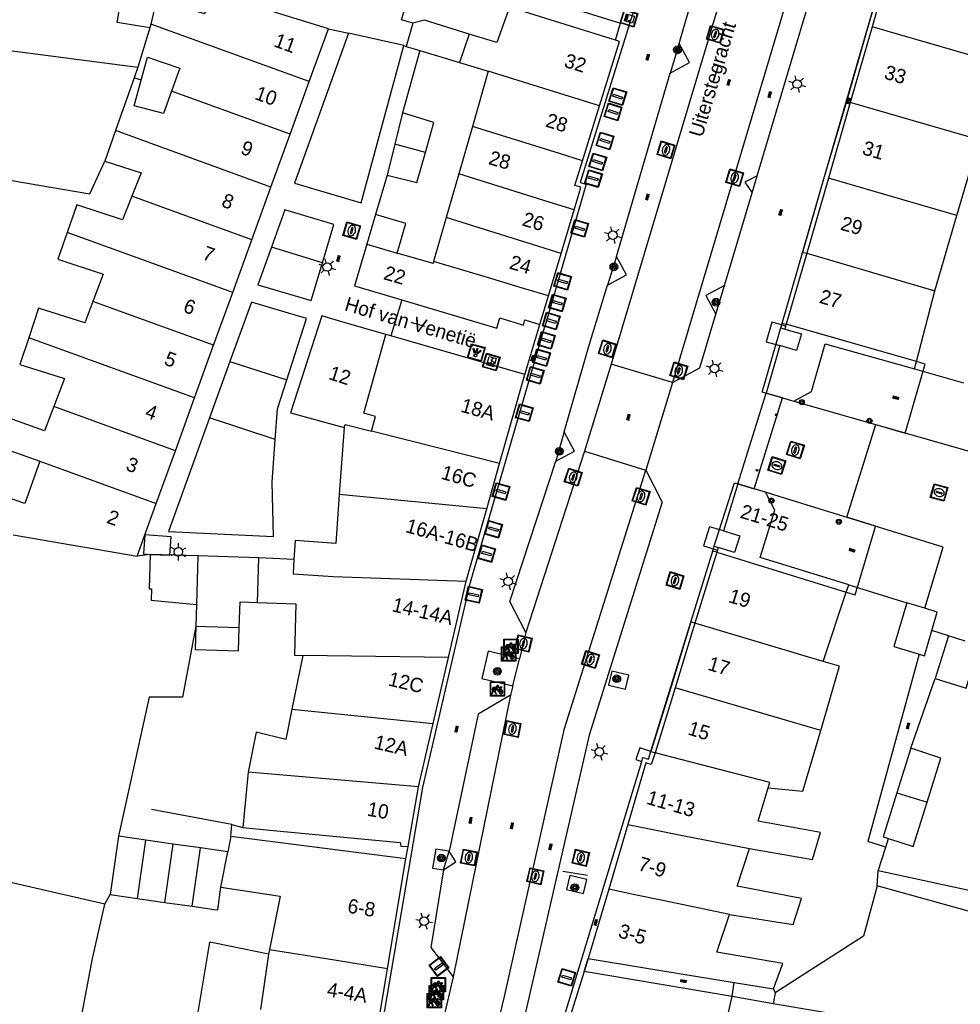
# Model space of a CAD drawing. Header units: metres. Extents: x 93870 to 95789, y 463036 to 464040.
# Tile 73 of 256: x 94095 to 94161, y 463520 to 463589. Entities that reach past the tile are written whole.
import ezdxf
from ezdxf.enums import TextEntityAlignment as Align

# ---------------------------------------------------------------- set-up
doc = ezdxf.new("R2010")
doc.units = ezdxf.units.M
doc.header["$LTSCALE"] = 25.4
for name, color, linetype in [('B_BEBOUWINGSGRENS_0', 1, 'Continuous'), ('B_LUIFEL_1', 200, 'Continuous'), ('B_OVERBOUWLIJN_LIJN_1', 7, 'Continuous'), ('B_TUSSENMUUR_0', 7, 'Continuous'), ('G_GRENS_ALGEMEEN_0', 7, 'Continuous'), ('Q_BOOM_0', 3, 'Continuous'), ('Q_BRANDKRAAN_0', 5, 'Continuous'), ('Q_CAI-KAST_0', 10, 'Continuous'), ('Q_ELEKTRAKAST_0', 7, 'Continuous'), ('Q_FIETSENREK_0', 6, 'Continuous'), ('Q_FIETSENREK_LIJN_0', 7, 'Continuous'), ('Q_INSPECTIE_OF_RIOOLPUT_0', 253, 'Continuous'), ('Q_KOLK_0', 254, 'Continuous'), ('Q_LICHTMAST_0', 2, 'Continuous'), ('Q_LICHTPUNT_1', 7, 'Continuous'), ('Q_PILAAR', 10, 'Continuous'), ('Q_PILAAR_0', 10, 'Continuous'), ('Q_VERKEERSBORDPAAL_0', 40, 'Continuous'), ('Q_WATERLEIDINGPUT_0', 5, 'Continuous'), ('S_GBKN_SYMBOOL_OV_GROOT_0', 7, 'Continuous'), ('T_HAAG_0', 87, 'Continuous'), ('T_HEK_0', 57, 'Continuous'), ('T_HEK_LIJN_0', 6, 'Continuous'), ('T_MUUR_30CM_0', 10, 'Continuous'), ('V_WEGGRENS_0', 7, 'Continuous'), ('Z_GBKN_HUISNUMMER_0', 252, 'Continuous'), ('Z_STRAATNAAM_0', 252, 'Continuous')]:
    doc.layers.add(name, color=color, linetype=linetype)
doc.layers.add('Q_PAAL_STEEN_0', color=7, linetype='Continuous', true_color=0xa97373)
doc.layers.add('Q_PAALTJE_0', color=7, linetype='Continuous', true_color=0x666666)

# ---------------------------------------------------------------- blocks, each defined once
blk = doc.blocks.new('Q_ELEKTRAKAST')
for points in [[(-0.5, 0.5), (0.5, 0.5), (0.5, -0.5), (-0.5, -0.5)], [(-0.262, 0.264), (0.25, 0.264), (0.25, 0.187), (-0.262, 0.187)], [(-0.262, 0.107), (0.25, 0.107), (0.25, -0.332), (-0.262, -0.332)]]:
    blk.add_lwpolyline(points, close=True)
blk.add_lwpolyline([(-0.442, 0.464), (0.438, 0.464, -0.414214), (0.459, 0.442), (0.459, -0.437, -0.414214), (0.438, -0.459), (-0.442, -0.459, -0.414214), (-0.463, -0.437), (-0.463, 0.442), (-0.463, 0.444), (-0.463, 0.446), (-0.463, 0.448), (-0.462, 0.45), (-0.461, 0.451), (-0.46, 0.453), (-0.459, 0.455), (-0.458, 0.456), (-0.457, 0.457), (-0.456, 0.459), (-0.454, 0.46), (-0.453, 0.461), (-0.451, 0.462), (-0.449, 0.462), (-0.447, 0.463), (-0.446, 0.463), (-0.444, 0.464), (-0.442, 0.464)], format="xyb")
blk.add_lwpolyline([(-0.177, 0.001, -1), (-0.177, -0.069, -1)], format="xyb", close=True)
blk.add_lwpolyline([(0.044, 0.088), (-0.056, -0.112), (0.044, -0.112), (-0.056, -0.312)])
blk = doc.blocks.new('Q_CAI-KAST')
for points in [[(-0.5, 0.5), (0.5, 0.5), (0.5, -0.5), (-0.5, -0.5)], [(-0.262, 0.264), (0.25, 0.264), (0.25, 0.187), (-0.262, 0.187)], [(-0.262, 0.107), (0.25, 0.107), (0.25, -0.332), (-0.262, -0.332)]]:
    blk.add_lwpolyline(points, close=True)
blk.add_lwpolyline([(-0.442, 0.464), (0.438, 0.464, -0.414214), (0.459, 0.442), (0.459, -0.437, -0.414214), (0.438, -0.459), (-0.442, -0.459, -0.414214), (-0.463, -0.437), (-0.463, 0.442), (-0.463, 0.444), (-0.463, 0.446), (-0.463, 0.448), (-0.462, 0.45), (-0.461, 0.451), (-0.46, 0.453), (-0.459, 0.455), (-0.458, 0.456), (-0.457, 0.457), (-0.456, 0.459), (-0.454, 0.46), (-0.453, 0.461), (-0.451, 0.462), (-0.449, 0.462), (-0.447, 0.463), (-0.446, 0.463), (-0.444, 0.464), (-0.442, 0.464)], format="xyb")
blk.add_circle((-0.177, -0.034), 0.0354)
blk = doc.blocks.new('Q_LICHTMAST')
for points in [[(-0.26, 0.15), (-0.52, 0.3)], [(0, 0.3), (0, 0.6)], [(0.26, 0.15), (0.52, 0.3)], [(-0.26, -0.15), (-0.52, -0.3)], [(0, -0.3), (0, -0.6)], [(0.26, -0.15), (0.52, -0.3)]]:
    blk.add_lwpolyline(points)
blk.add_circle((0, 0), 0.3)
blk = doc.blocks.new('Q_VERKEERSBORDPAAL')
for points in [[(-0.5, 0.5), (0.5, 0.5), (0.5, -0.5), (-0.5, -0.5)], [(-0.08, 0.333), (0.071, 0.333), (0.071, -0.329), (-0.08, -0.329)]]:
    blk.add_lwpolyline(points, close=True)
blk.add_lwpolyline([(-0.442, 0.464), (0.438, 0.464, -0.414214), (0.459, 0.442), (0.459, -0.437, -0.414214), (0.438, -0.459), (-0.442, -0.459, -0.414214), (-0.463, -0.437), (-0.463, 0.442), (-0.463, 0.444), (-0.463, 0.446), (-0.463, 0.448), (-0.462, 0.45), (-0.461, 0.451), (-0.46, 0.453), (-0.459, 0.455), (-0.458, 0.456), (-0.457, 0.457), (-0.456, 0.459), (-0.454, 0.46), (-0.453, 0.461), (-0.451, 0.462), (-0.449, 0.462), (-0.447, 0.463), (-0.446, 0.463), (-0.444, 0.464), (-0.442, 0.464)], format="xyb")
blk = doc.blocks.new('Q_PAAL_STEEN')
for points in [[(-0.5, 0.5), (0.5, 0.5), (0.5, -0.5), (-0.5, -0.5)], [(-0.08, 0.333), (0.071, 0.333), (0.071, -0.329), (-0.08, -0.329)]]:
    blk.add_lwpolyline(points, close=True)
blk.add_lwpolyline([(-0.442, 0.464), (0.438, 0.464, -0.414214), (0.459, 0.442), (0.459, -0.437, -0.414214), (0.438, -0.459), (-0.442, -0.459, -0.414214), (-0.463, -0.437), (-0.463, 0.442), (-0.463, 0.444), (-0.463, 0.446), (-0.463, 0.448), (-0.462, 0.45), (-0.461, 0.451), (-0.46, 0.453), (-0.459, 0.455), (-0.458, 0.456), (-0.457, 0.457), (-0.456, 0.459), (-0.454, 0.46), (-0.453, 0.461), (-0.451, 0.462), (-0.449, 0.462), (-0.447, 0.463), (-0.446, 0.463), (-0.444, 0.464), (-0.442, 0.464)], format="xyb")
blk = doc.blocks.new('Q_PAALTJE')
at = {"color": 251, "true_color": 0x666666, "xscale": 0.1, "yscale": 0.1, "zscale": 0.01}
blk.add_blockref('Q_PAAL_STEEN', (0, 0), dxfattribs=at)
blk = doc.blocks.new('Q_KOLK')
blk.add_lwpolyline([(-0.5, 0.5), (0.5, 0.5), (0.5, -0.5), (-0.5, -0.5)], close=True)
for points in [[(-0.442, 0.464), (0.438, 0.464, -0.414214), (0.459, 0.442), (0.459, -0.437, -0.414214), (0.438, -0.459), (-0.442, -0.459, -0.414214), (-0.463, -0.437), (-0.463, 0.442, -0.414214), (-0.442, 0.464)], [(-0.345, 0.105, 0.380426), (-0.276, -0.18)], [(-0.008, 0.266, 0.240218), (-0.345, 0.105)], [(-0.194, 0.045, 0.853344), (-0.194, -0.032)], [(0.331, 0.111, 0.240191), (-0.008, 0.266)], [(0.185, -0.032, 0.849746), (0.185, 0.045)], [(0.267, -0.176, 0.380426), (0.331, 0.111)], [(-0.276, -0.18, 0.148452), (0.012, -0.257)], [(0.012, -0.257, 0.131742), (0.267, -0.176)]]:
    blk.add_lwpolyline(points, format="xyb")
for points in [[(-0.194, 0.045), (0.185, 0.045)], [(0.185, -0.032), (-0.194, -0.032)]]:
    blk.add_lwpolyline(points)
blk = doc.blocks.new('Q_INSPECTIE_OF_RIOOLPUT')
blk.add_lwpolyline([(-0.5, 0.5), (0.5, 0.5), (0.5, -0.5), (-0.5, -0.5)], close=True)
for points in [[(-0.442, 0.464), (0.438, 0.464, -0.414214), (0.459, 0.442), (0.459, -0.437, -0.414214), (0.438, -0.459), (-0.442, -0.459, -0.414214), (-0.463, -0.437), (-0.463, 0.442), (-0.463, 0.444), (-0.463, 0.446), (-0.463, 0.448), (-0.462, 0.45), (-0.461, 0.451), (-0.46, 0.453), (-0.459, 0.455), (-0.458, 0.456), (-0.457, 0.457), (-0.456, 0.459), (-0.454, 0.46), (-0.453, 0.461), (-0.451, 0.462), (-0.449, 0.462), (-0.447, 0.463), (-0.446, 0.463), (-0.444, 0.464), (-0.442, 0.464)], [(-0.345, 0.105, 0.380426), (-0.276, -0.18)], [(-0.008, 0.266, 0.240218), (-0.345, 0.105)], [(-0.194, 0.045, 0.853344), (-0.194, -0.032)], [(0.331, 0.111, 0.240191), (-0.008, 0.266)], [(0.185, -0.032, 0.849746), (0.185, 0.045)], [(0.267, -0.176, 0.380426), (0.331, 0.111)], [(-0.276, -0.18, 0.148452), (0.012, -0.257)], [(0.012, -0.257, 0.131742), (0.267, -0.176)]]:
    blk.add_lwpolyline(points, format="xyb")
for points in [[(-0.194, 0.045), (0.185, 0.045)], [(0.185, -0.032), (-0.194, -0.032)]]:
    blk.add_lwpolyline(points)
blk = doc.blocks.new('Q_BRANDKRAAN')
blk.add_lwpolyline([(-0.5, 0.5), (0.5, 0.5), (0.5, -0.5), (-0.5, -0.5)], close=True)
for points in [[(-0.442, 0.464), (0.438, 0.464, -0.414214), (0.459, 0.442), (0.459, -0.437, -0.414214), (0.438, -0.459), (-0.442, -0.459, -0.414214), (-0.463, -0.437), (-0.463, 0.442), (-0.463, 0.444), (-0.463, 0.446), (-0.463, 0.448), (-0.462, 0.45), (-0.461, 0.451), (-0.46, 0.453), (-0.459, 0.455), (-0.458, 0.456), (-0.457, 0.457), (-0.456, 0.459), (-0.454, 0.46), (-0.453, 0.461), (-0.451, 0.462), (-0.449, 0.462), (-0.447, 0.463), (-0.446, 0.463), (-0.444, 0.464), (-0.442, 0.464)], [(-0.345, 0.105, 0.380426), (-0.276, -0.18)], [(-0.008, 0.266, 0.240218), (-0.345, 0.105)], [(-0.194, 0.045, 0.853344), (-0.194, -0.032)], [(0.331, 0.111, 0.240191), (-0.008, 0.266)], [(0.185, -0.032, 0.849746), (0.185, 0.045)], [(0.267, -0.176, 0.380426), (0.331, 0.111)], [(-0.276, -0.18, 0.148452), (0.012, -0.257)], [(0.012, -0.257, 0.131742), (0.267, -0.176)]]:
    blk.add_lwpolyline(points, format="xyb")
for points in [[(-0.194, 0.045), (0.185, 0.045)], [(0.185, -0.032), (-0.194, -0.032)]]:
    blk.add_lwpolyline(points)
blk = doc.blocks.new('Q_WATERLEIDINGPUT')
blk.add_lwpolyline([(-0.5, 0.5), (0.5, 0.5), (0.5, -0.5), (-0.5, -0.5)], close=True)
for points in [[(-0.442, 0.464), (0.438, 0.464, -0.414214), (0.459, 0.442), (0.459, -0.437, -0.414214), (0.438, -0.459), (-0.442, -0.459, -0.414214), (-0.463, -0.437), (-0.463, 0.442), (-0.463, 0.444), (-0.463, 0.446), (-0.463, 0.448), (-0.462, 0.45), (-0.461, 0.451), (-0.46, 0.453), (-0.459, 0.455), (-0.458, 0.456), (-0.457, 0.457), (-0.456, 0.459), (-0.454, 0.46), (-0.453, 0.461), (-0.451, 0.462), (-0.449, 0.462), (-0.447, 0.463), (-0.446, 0.463), (-0.444, 0.464), (-0.442, 0.464)], [(-0.345, 0.105, 0.380426), (-0.276, -0.18)], [(-0.008, 0.266, 0.240218), (-0.345, 0.105)], [(-0.194, 0.045, 0.853344), (-0.194, -0.032)], [(0.331, 0.111, 0.240191), (-0.008, 0.266)], [(0.185, -0.032, 0.849746), (0.185, 0.045)], [(0.267, -0.176, 0.380426), (0.331, 0.111)], [(-0.276, -0.18, 0.148452), (0.012, -0.257)], [(0.012, -0.257, 0.131742), (0.267, -0.176)]]:
    blk.add_lwpolyline(points, format="xyb")
for points in [[(-0.194, 0.045), (0.185, 0.045)], [(0.185, -0.032), (-0.194, -0.032)]]:
    blk.add_lwpolyline(points)
blk = doc.blocks.new('Q_LICHTPUNT')
for points in [[(-0.5, 0.5), (0.5, 0.5), (0.5, -0.5), (-0.5, -0.5)], [(-0.463, 0.464), (0.459, 0.464), (0.459, -0.459), (-0.463, -0.459)], [(-0.123, 0.08), (-0.077, 0.051), (-0.255, -0.233), (-0.301, -0.204)], [(-0.033, 0.032), (0.021, 0.032), (0.021, -0.303), (-0.033, -0.303)], [(0.075, 0.051), (0.121, 0.079), (0.293, -0.209), (0.247, -0.236)]]:
    blk.add_lwpolyline(points, close=True)
blk.add_circle((-0.002, 0.21), 0.103)
blk = doc.blocks.new('Q_FIETSENREK')
for points in [[(-0.5, 0.5), (0.5, 0.5), (0.5, -0.5), (-0.5, -0.5)], [(-0.063, 0.145), (0.184, 0.054), (0.037, -0.093)]]:
    blk.add_lwpolyline(points, close=True)
for points in [[(-0.442, 0.464), (0.438, 0.464, -0.414214), (0.459, 0.442), (0.459, -0.437, -0.414214), (0.438, -0.459), (-0.442, -0.459, -0.414214), (-0.463, -0.437), (-0.463, 0.442), (-0.463, 0.444), (-0.463, 0.446), (-0.463, 0.448), (-0.462, 0.45), (-0.461, 0.451), (-0.46, 0.453), (-0.459, 0.455), (-0.458, 0.456), (-0.457, 0.457), (-0.456, 0.459), (-0.454, 0.46), (-0.453, 0.461), (-0.451, 0.462), (-0.449, 0.462), (-0.447, 0.463), (-0.446, 0.463), (-0.444, 0.464), (-0.442, 0.464)], [(-0.181, 0.106, 0.847256), (-0.324, -0.144)], [(-0.193, 0.075, 0.842492), (-0.305, -0.118)], [(-0.171, 0.065, 0.053288), (-0.193, 0.075)], [(-0.185, -0.134, 0.502492), (-0.147, 0.044)], [(-0.149, 0.089, 0.06236), (-0.181, 0.106)], [(-0.165, -0.161, 0.494489), (-0.125, 0.068)], [(-0.324, -0.144, 0.089606), (-0.421, -0.348)], [(-0.296, -0.162, 0.110942), (-0.375, -0.348)], [(-0.294, -0.105, 0.006942), (-0.305, -0.118)], [(-0.296, -0.162, 0.02458), (-0.283, -0.168)], [(-0.212, -0.105, 0.381614), (-0.294, -0.105)], [(-0.283, -0.168, 0.148109), (-0.198, -0.173)], [(-0.223, -0.136, 0.533998), (-0.276, -0.136)], [(-0.276, -0.136, 0.009682), (-0.271, -0.138)], [(-0.271, -0.138, 0.120201), (-0.218, -0.144)], [(-0.218, -0.144, 0.003554), (-0.223, -0.136)], [(-0.185, -0.134, 0.017985), (-0.212, -0.105)], [(-0.122, -0.348, 0.075837), (-0.198, -0.173)], [(-0.075, -0.348, 0.094234), (-0.165, -0.161)], [(0.095, -0.16, 0.385208), (0.186, -0.333)], [(0.209, -0.054, 0.224648), (0.108, -0.128)], [(0.126, -0.171, 0.376993), (0.197, -0.303)], [(0.212, -0.086, 0.20829), (0.139, -0.139)], [(0.186, -0.333, 1), (0.287, -0.06)], [(0.197, -0.303, 1), (0.276, -0.09)], [(0.287, -0.06, 0.086253), (0.238, -0.051)], [(0.276, -0.09, 0.079305), (0.241, -0.083)]]:
    blk.add_lwpolyline(points, format="xyb")
for points in [[(-0.171, 0.065), (-0.263, -0.038), (-0.239, -0.059), (-0.147, 0.044)], [(0.081, 0.221), (-0.003, 0.252), (-0.149, 0.089)], [(-0.125, 0.068), (-0.086, 0.111), (0.018, -0.131), (0.095, -0.16)], [(0.238, -0.051), (0.229, 0.053), (0.261, 0.093), (0.302, 0.078), (0.314, 0.11), (0.192, 0.155), (0.18, 0.123), (0.231, 0.104), (0.207, 0.076), (-0.04, 0.167), (0, 0.216), (0.07, 0.191), (0.081, 0.221)], [(0.209, -0.054), (0.199, 0.029), (0.057, -0.108)], [(-0.421, -0.348), (-0.375, -0.348)], [(-0.122, -0.348), (-0.075, -0.348)], [(0.057, -0.108), (0.108, -0.128)], [(0.126, -0.171), (0.253, -0.218), (0.241, -0.083)], [(0.139, -0.139), (0.222, -0.17), (0.212, -0.086)]]:
    blk.add_lwpolyline(points)
blk = doc.blocks.new('Q_BOOM')
for radius in [0.27, 0.18, 0.09]:
    blk.add_circle((0, 0), radius)
blk = doc.blocks.new('S_GBKN_SYMBOOL_OV_GROOT')
for points in [[(-0.21875, 0.0625), (0.21875, 0.0625)], [(-0.21875, 0), (0.21875, 0)], [(-0.1875, 0.0625), (-0.1875, 0)], [(-0.125, 0.09375), (-0.125, 0.0625)], [(-0.125, 0), (-0.125, -0.0625)], [(-0.0625, 0.0625), (-0.0625, 0)], [(0, 0.09375), (0, 0.0625)], [(0, 0), (0, -0.0625)], [(0.0625, 0.0625), (0.0625, 0)], [(0.125, 0.09375), (0.125, 0.0625)], [(0.125, 0), (0.125, -0.0625)], [(0.1875, 0.0625), (0.1875, 0)], [(-0.21875, -0.0625), (0.21875, -0.0625)], [(-0.1875, -0.0625), (-0.1875, -0.09375)], [(-0.0625, -0.0625), (-0.0625, -0.09375)], [(0.0625, -0.0625), (0.0625, -0.09375)], [(0.1875, -0.0625), (0.1875, -0.09375)]]:
    blk.add_lwpolyline(points)
blk = doc.blocks.new('BOOM-970')
at = {"layer": 'Q_PILAAR'}
for radius in [0.18, 0.09]:
    blk.add_circle((0, 0), radius, dxfattribs=at)
blk = doc.blocks.new('Q_PILAAR')
at = {"layer": 'Q_PILAAR'}
for p, q in [((0.115, 0.118), (0.051, 0.054)), ((0.052, 0.307), (0.116, 0.243)), ((0.308, 0.307), (0.243, 0.244)), ((0.244, 0.117), (0.309, 0.054))]:
    blk.add_line(p, q, dxfattribs=at)
blk.add_blockref('BOOM-970', (0.18, 0.18))

msp = doc.modelspace()

# ---------------------------------------------------------------- linework, layer by layer
at = {"layer": 'B_BEBOUWINGSGRENS_0'}
for p, q in [((94156.425, 463593.697), (94154.878, 463588.344)), ((94137.233, 463588.6), (94138.46, 463592.54)), ((94116.72, 463588.2), (94108.489, 463590.752)), ((94104.261, 463588.534), (94104.2, 463588.27)), ((94122.65, 463588.6), (94122.18, 463586.96)), ((94115.378, 463584.5), (94116.72, 463588.2)), ((94126.593, 463587.835), (94125.926, 463585.84)), ((94154.878, 463588.344), (94153.343, 463583.034)), ((94135.746, 463582.803), (94137.15, 463587.32)), ((94137.15, 463587.32), (94136.86, 463587.41)), ((94122.18, 463586.96), (94123.131, 463586.672)), ((94123.131, 463586.672), (94125.926, 463585.84)), ((94125.926, 463585.84), (94127.944, 463585.24)), ((94127.944, 463585.24), (94126.828, 463581.347)), ((94114.035, 463580.801), (94115.378, 463584.5)), ((94153.343, 463583.034), (94151.809, 463577.724)), ((94121.912, 463582.314), (94121.38, 463580.119)), ((94134.546, 463578.945), (94135.746, 463582.803)), ((94112.693, 463577.101), (94114.035, 463580.801)), ((94126.828, 463581.347), (94125.873, 463578.019)), ((94121.38, 463580.119), (94120.847, 463577.923)), ((94160.836, 463575.115), (94162.396, 463580.418)), ((94125.873, 463578.019), (94124.993, 463574.953)), ((94151.809, 463577.724), (94150.287, 463572.457)), ((94111.351, 463573.402), (94112.693, 463577.101)), ((94133.052, 463572.445), (94133.965, 463575.5)), ((94120.034, 463575.17), (94119.42, 463573.089)), ((94124.993, 463574.953), (94124.108, 463571.87)), ((94159.276, 463569.813), (94160.836, 463575.115)), ((94110.009, 463569.702), (94111.351, 463573.402)), ((94119.42, 463573.089), (94121.549, 463572.461)), ((94132.162, 463569.464), (94133.052, 463572.445)), ((94150.287, 463572.457), (94148.848, 463567.472)), ((94157.992, 463564.857), (94159.276, 463569.813)), ((94108.666, 463566.002), (94110.009, 463569.702)), ((94131.563, 463567.46), (94132.162, 463569.464)), ((94148.811, 463567.344), (94148.751, 463567.136)), ((94148.848, 463567.472), (94148.811, 463567.344)), ((94107.324, 463562.303), (94108.666, 463566.002)), ((94148.415, 463565.977), (94147.447, 463562.633)), ((94157.859, 463564.344), (94157.992, 463564.857)), ((94128.741, 463557.697), (94130.519, 463563.952)), ((94105.982, 463558.603), (94107.324, 463562.303)), ((94117.83, 463560.24), (94117.486, 463555.54)), ((94104.64, 463554.903), (94105.982, 463558.603)), ((94127.839, 463554.523), (94128.741, 463557.697)), ((94145.453, 463556.276), (94144.441, 463552.98)), ((94103.297, 463551.204), (94104.64, 463554.903)), ((94126.4, 463549.46), (94127.839, 463554.523)), ((94144.441, 463552.98), (94145.585, 463552.625)), ((94144.086, 463551.818), (94144.023, 463551.62)), ((94107.564, 463551.223), (94104.208, 463551.325)), ((94111.851, 463551.094), (94107.564, 463551.223)), ((94114.285, 463550.98), (94111.851, 463551.094)), ((94143.977, 463551.474), (94142.444, 463546.503)), ((94144.023, 463551.62), (94143.977, 463551.474)), ((94125.146, 463544.093), (94126.4, 463549.46)), ((94153.069, 463548.675), (94153.24, 463549.189)), ((94151.45, 463543.82), (94153.069, 463548.675)), ((94107.461, 463547.811), (94107.415, 463546.285)), ((94158.588, 463547.547), (94157.31, 463547.941)), ((94107.415, 463546.285), (94110.465, 463546.193)), ((94142.444, 463546.503), (94141.053, 463541.977)), ((94160.236, 463545.618), (94159.314, 463542.624)), ((94161.418, 463545.251), (94160.236, 463545.618)), ((94114.938, 463544.245), (94114.166, 463540.481)), ((94124.066, 463539.467), (94125.146, 463544.093)), ((94141.053, 463541.977), (94139.648, 463537.408)), ((94123.045, 463535.033), (94124.066, 463539.467)), ((94157.607, 463537.733), (94156.623, 463534.604)), ((94111.091, 463536.059), (94110.713, 463532.175)), ((94122.31, 463530.84), (94123.045, 463535.033)), ((94137.733, 463532.373), (94136.391, 463527.84)), ((94101.987, 463531.553), (94101.406, 463527.457)), ((94103.907, 463531.281), (94101.987, 463531.553)), ((94105.828, 463531.008), (94103.907, 463531.281)), ((94109.88, 463531.54), (94109.668, 463530.464)), ((94122.16, 463529.97), (94109.88, 463531.54)), ((94107.748, 463530.736), (94105.828, 463531.008)), ((94109.668, 463530.464), (94107.748, 463530.736)), ((94120.867, 463522.278), (94122.16, 463529.97)), ((94101.04, 463526.788), (94090.947, 463529.09)), ((94136.391, 463527.84), (94134.946, 463522.97)), ((94101.406, 463527.457), (94103.327, 463527.185)), ((94103.327, 463527.185), (94105.247, 463526.913)), ((94105.247, 463526.913), (94107.167, 463526.64)), ((94112.588, 463523.619), (94112.52, 463523.28)), ((94120.161, 463518.077), (94120.867, 463522.278)), ((94134.665, 463522.074), (94132.998, 463516.748)), ((94145.047, 463520.301), (94134.665, 463522.074)), ((94147.947, 463519.806), (94145.047, 463520.301))]:
    msp.add_line(p, q, dxfattribs=at)
for points in [[(94104.2, 463588.27), (94101.9, 463588.65), (94102.957, 463594.896)], [(94127.18, 463594.59), (94129.78, 463593.71), (94128.99, 463591.16), (94137.233, 463588.6)], [(94108.489, 463590.752), (94108.02, 463589.242), (94104.666, 463590.282), (94104.261, 463588.534)], [(94136.86, 463587.41), (94129.44, 463589.72), (94128.55, 463587.23), (94126.593, 463587.835)], [(94126.593, 463587.835), (94123.47, 463588.8), (94122.65, 463588.6)], [(94103.574, 463584.596), (94104.021, 463586.223), (94106.292, 463585.447), (94105.707, 463583.822)], [(94105.707, 463583.822), (94105.144, 463582.26), (94103.082, 463582.807), (94103.574, 463584.596)], [(94123.525, 463579.526), (94124.126, 463581.628), (94121.912, 463582.314)], [(94120.847, 463577.923), (94122.924, 463577.423), (94123.525, 463579.526)], [(94087.78, 463576.97), (94086.74, 463577.13), (94087.09, 463578.82), (94099.97, 463576.62), (94101.025, 463578.925)], [(94101.025, 463578.925), (94103.585, 463578.103), (94102.93, 463576.457)], [(94133.965, 463575.5), (94134.314, 463576.668), (94134.44, 463577.09), (94134.01, 463577.22), (94134.546, 463578.945)], [(94102.93, 463576.457), (94102.27, 463574.798), (94099.067, 463575.845), (94098.388, 463573.918)], [(94121.549, 463572.461), (94122.164, 463574.542), (94120.034, 463575.17)], [(94098.388, 463573.918), (94097.729, 463572.048), (94100.911, 463570.989), (94100.196, 463569.075)], [(94119.42, 463573.089), (94118.561, 463570.177), (94121.87, 463569.19), (94128.54, 463567.2), (94128.75, 463567.92), (94130.41, 463567.42), (94130.51, 463567.78), (94131.563, 463567.46)], [(94124.108, 463571.87), (94124.07, 463571.737), (94121.549, 463572.461)], [(94100.196, 463569.075), (94099.634, 463567.57), (94096.38, 463568.601), (94095.69, 463566.524)], [(94120.764, 463566.754), (94117.671, 463567.643), (94116.26, 463568.07), (94114.06, 463561.26), (94117.83, 463560.24)], [(94148.751, 463567.136), (94149.915, 463566.812), (94149.568, 463565.636), (94148.415, 463565.977)], [(94095.69, 463566.524), (94095.068, 463564.652), (94098.192, 463563.675), (94097.443, 463561.701)], [(94130.519, 463563.952), (94121.11, 463566.655), (94120.764, 463566.754)], [(94149.377, 463562.068), (94150.616, 463562.762), (94151.592, 463566.098), (94157.859, 463564.344)], [(94147.447, 463562.633), (94148.582, 463562.301), (94149.377, 463562.068)], [(94097.443, 463561.701), (94096.809, 463560.006), (94093.988, 463561), (94093.28, 463558.992), (94096.459, 463557.871)], [(94096.459, 463557.871), (94095.408, 463554.891), (94092.432, 463555.94)], [(94147.391, 463555.687), (94146.61, 463555.924), (94145.453, 463556.276)], [(94117.486, 463555.54), (94117.234, 463552.09), (94114.381, 463552.298), (94114.285, 463550.98)], [(94153.24, 463549.189), (94147.015, 463551.111), (94148.061, 463554.436), (94147.391, 463555.687)], [(94094.594, 463552.692), (94099.347, 463551.879), (94099.912, 463551.783), (94103.297, 463551.204)], [(94145.585, 463552.625), (94145.222, 463551.455), (94144.086, 463551.818)], [(94104.208, 463551.325), (94104.135, 463548.912), (94104.305, 463548.906), (94104.282, 463548.128), (94107.461, 463547.811)], [(94110.465, 463546.193), (94110.519, 463547.991), (94111.756, 463547.954)], [(94111.756, 463547.954), (94114.448, 463547.872), (94114.339, 463544.254), (94114.938, 463544.245)], [(94157.31, 463547.941), (94156.408, 463544.873), (94158.178, 463544.328)], [(94159.074, 463545.982), (94159.456, 463547.28), (94158.588, 463547.547)], [(94158.178, 463544.328), (94158.554, 463544.212), (94159.074, 463545.982)], [(94159.314, 463542.624), (94161.47, 463541.953), (94162.392, 463544.948)], [(94151.27, 463538.98), (94152.59, 463543.48), (94151.45, 463543.82)], [(94114.166, 463540.481), (94113.731, 463538.34), (94111.657, 463538.847), (94111.091, 463536.059)], [(94147.59, 463534.96), (94150.02, 463534.72), (94151.27, 463538.98)], [(94139.648, 463537.408), (94139.384, 463536.589), (94138.998, 463536.712), (94137.733, 463532.373)], [(94158.735, 463533.94), (94159.71, 463537.04), (94157.607, 463537.733)], [(94146.27, 463530.69), (94150.69, 463529.93), (94151.25, 463531.81), (94146.88, 463532.62), (94147.59, 463534.96)], [(94156.623, 463534.604), (94155.65, 463531.51), (94156.033, 463531.388)], [(94156.033, 463531.388), (94157.76, 463530.84), (94158.735, 463533.94)], [(94110.713, 463532.175), (94112.61, 463531.99), (94121.77, 463531.11), (94121.81, 463530.87), (94122.31, 463530.84)], [(94144.86, 463526.07), (94149.33, 463525.36), (94149.93, 463527.19), (94145.41, 463528.05), (94146.27, 463530.69)], [(94107.167, 463526.64), (94108.715, 463526.421), (94108.954, 463526.387), (94109.179, 463527.973)], [(94109.179, 463527.973), (94113.34, 463527.35), (94112.588, 463523.619)], [(94099.348, 463518.658), (94100.169, 463522.971), (94101.04, 463526.788)], [(94147.96, 463520.84), (94148.62, 463522.62), (94143.99, 463523.43), (94144.86, 463526.07)], [(94112.52, 463523.28), (94108.86, 463524.02), (94108.385, 463524.129), (94107.184, 463516.958)], [(94134.946, 463522.97), (94138.763, 463522.345), (94145.209, 463521.29), (94147.96, 463520.84)], [(94152.805, 463512.7), (94153.19, 463513.81), (94158.58, 463512.27), (94159.69, 463517.8), (94147.947, 463519.806)]]:
    msp.add_lwpolyline(points, dxfattribs=at)
at = {"layer": 'B_LUIFEL_1'}
for points in [[(94103.841, 463552.702), (94103.739, 463551.36), (94104.208, 463551.325)], [(94104.208, 463551.325), (94105.598, 463551.283), (94105.695, 463552.561), (94103.841, 463552.702)], [(94107.415, 463546.285), (94107.366, 463544.665), (94110.416, 463544.573), (94110.465, 463546.193)]]:
    msp.add_lwpolyline(points, dxfattribs=at)
at = {"layer": 'B_OVERBOUWLIJN_LIJN_1'}
for p, q in [((94136.86, 463587.41), (94137.233, 463588.6)), ((94121.87, 463569.19), (94121.11, 463566.655)), ((94130.519, 463563.952), (94131.563, 463567.46)), ((94134.946, 463522.97), (94134.665, 463522.074)), ((94145.047, 463520.301), (94145.209, 463521.29))]:
    msp.add_line(p, q, dxfattribs=at)
for points in [[(94156.425, 463593.697), (94156.161, 463593.756), (94154.614, 463588.42), (94153.074, 463583.112), (94151.521, 463577.807), (94150.001, 463572.513), (94150.287, 463572.457)], [(94143.977, 463551.474), (94143.685, 463551.556), (94145.22, 463556.348), (94146.61, 463555.924), (94148.582, 463562.301), (94147.167, 463562.714), (94148.559, 463567.557), (94148.848, 463567.472)], [(94153.069, 463548.675), (94153.679, 463548.487), (94155.002, 463552.897), (94155.127, 463553.307), (94153.111, 463553.95), (94155.132, 463560.437), (94157.194, 463559.84), (94157.314, 463560.24), (94158.593, 463564.685), (94157.992, 463564.857)], [(94142.444, 463546.503), (94142.154, 463546.596), (94140.777, 463542.061), (94139.353, 463537.504), (94139.648, 463537.408)]]:
    msp.add_lwpolyline(points, dxfattribs=at)
at = {"layer": 'B_TUSSENMUUR_0'}
for p, q in [((94115.378, 463584.5), (94104.261, 463588.534)), ((94104.2, 463588.27), (94103.356, 463585.513)), ((94163.956, 463585.72), (94154.878, 463588.344)), ((94103.356, 463585.513), (94103.093, 463584.771)), ((94135.746, 463582.803), (94127.944, 463585.24)), ((94103.093, 463584.771), (94101.781, 463581.06)), ((94103.574, 463584.596), (94103.093, 463584.771)), ((94114.035, 463580.801), (94105.707, 463583.822)), ((94162.396, 463580.418), (94153.343, 463583.034)), ((94101.781, 463581.06), (94101.025, 463578.925)), ((94112.693, 463577.101), (94101.781, 463581.06)), ((94123.525, 463579.526), (94121.38, 463580.119)), ((94160.836, 463575.115), (94151.809, 463577.724)), ((94111.351, 463573.402), (94102.93, 463576.457)), ((94133.052, 463572.445), (94124.993, 463574.953)), ((94110.009, 463569.702), (94098.388, 463573.918)), ((94150.287, 463572.457), (94159.276, 463569.813)), ((94108.666, 463566.002), (94100.196, 463569.075)), ((94157.992, 463564.857), (94148.848, 463567.472)), ((94107.324, 463562.303), (94095.69, 463566.524)), ((94105.982, 463558.603), (94097.443, 463561.701)), ((94096.459, 463557.871), (94104.64, 463554.903)), ((94127.839, 463554.523), (94117.486, 463555.54)), ((94107.564, 463551.223), (94107.461, 463547.811)), ((94111.756, 463547.954), (94111.851, 463551.094)), ((94143.977, 463551.474), (94153.069, 463548.675)), ((94151.45, 463543.82), (94142.444, 463546.503)), ((94125.146, 463544.093), (94114.938, 463544.245)), ((94151.27, 463538.98), (94141.053, 463541.977)), ((94114.166, 463540.481), (94124.066, 463539.467)), ((94123.045, 463535.033), (94111.091, 463536.059)), ((94156.623, 463534.604), (94158.735, 463533.94)), ((94103.327, 463527.185), (94103.907, 463531.281)), ((94105.247, 463526.913), (94105.828, 463531.008)), ((94107.167, 463526.64), (94107.748, 463530.736)), ((94109.179, 463527.973), (94109.668, 463530.464)), ((94112.52, 463523.28), (94111.968, 463519.405)), ((94143.701, 463514.524), (94145.047, 463520.301))]:
    msp.add_line(p, q, dxfattribs=at)
for points in [[(94093.52, 463587.39), (94093.421, 463586.801), (94103.356, 463585.513)], [(94134.546, 463578.945), (94132.929, 463579.448), (94126.828, 463581.347)], [(94133.965, 463575.5), (94132.212, 463576.046), (94125.873, 463578.019)], [(94132.162, 463569.464), (94130.416, 463569.986), (94127.88, 463570.743), (94124.108, 463571.87)], [(94119.741, 463559.973), (94120.035, 463561.006), (94119.198, 463561.244), (94120.764, 463566.754)], [(94117.83, 463560.24), (94117.895, 463560.44), (94119.741, 463559.973)], [(94128.741, 463557.697), (94126.687, 463558.217), (94119.741, 463559.973)], [(94114.285, 463550.98), (94114.256, 463549.968), (94117.066, 463549.787), (94126.4, 463549.46)], [(94147.59, 463534.96), (94147.704, 463535.337), (94141.452, 463536.945), (94139.648, 463537.408)], [(94137.733, 463532.373), (94139.612, 463532.003), (94141.584, 463531.614), (94146.27, 463530.69)], [(94144.86, 463526.07), (94140.194, 463527.045), (94138.228, 463527.456), (94136.391, 463527.84)], [(94112.588, 463523.619), (94117.157, 463522.879), (94120.867, 463522.278)]]:
    msp.add_lwpolyline(points, dxfattribs=at)
at = {"layer": 'G_GRENS_ALGEMEEN_0'}
for p, q in [((94122.02, 463587.03), (94118.124, 463587.89)), ((94116.303, 463571.794), (94112.72, 463572.878)), ((94148.811, 463567.344), (94148.522, 463567.424)), ((94109.814, 463564.859), (94113.806, 463563.582)), ((94112.995, 463559.393), (94108.385, 463560.91)), ((94143.739, 463551.711), (94144.023, 463551.62)), ((94109.88, 463531.54), (94109.95, 463532.37)), ((94109.95, 463532.37), (94110.713, 463532.175)), ((94124.79, 463529.19), (94125.2, 463530.51)), ((94155.23, 463528.08), (94155.31, 463529.13)), ((94101.04, 463526.788), (94101.406, 463527.457))]:
    msp.add_line(p, q, dxfattribs=at)
for points in [[(94148.522, 463567.424), (94147.846, 463567.613), (94147.454, 463566.249), (94148.415, 463565.977)], [(94144.441, 463552.98), (94143.466, 463553.274), (94143.057, 463551.928), (94143.739, 463551.711)]]:
    msp.add_lwpolyline(points, dxfattribs=at)
at = {"layer": 'Q_FIETSENREK_LIJN_0'}
msp.add_line((94134.898, 463528.796), (94133.168, 463529.092), dxfattribs=at)
at = {"layer": 'T_HAAG_0'}
msp.add_lwpolyline([(94155.23, 463528.08), (94154.27, 463524.55), (94148.07, 463520.58)], dxfattribs=at)
at = {"layer": 'T_HEK_0'}
for p, q in [((94158.178, 463544.328), (94154.58, 463531.18)), ((94157.607, 463537.733), (94159.314, 463542.624)), ((94165.69, 463525.17), (94155.23, 463528.08))]:
    msp.add_line(p, q, dxfattribs=at)
msp.add_lwpolyline([(94107.415, 463546.285), (94106.49, 463541.32), (94104.15, 463541.32), (94101.987, 463531.553)], dxfattribs=at)
at = {"layer": 'T_HEK_LIJN_0'}
msp.add_line((94109.95, 463532.37), (94104.303, 463533.421), dxfattribs=at)
at = {"layer": 'T_MUUR_30CM_0'}
for p, q in [((94157.859, 463564.344), (94161.303, 463563.365)), ((94153.24, 463549.189), (94157.31, 463547.941)), ((94155.837, 463530.778), (94156.033, 463531.388)), ((94122.16, 463529.97), (94122.31, 463530.84)), ((94155.31, 463529.13), (94155.837, 463530.778)), ((94162.95, 463527.48), (94155.31, 463529.13))]:
    msp.add_line(p, q, dxfattribs=at)
at = {"layer": 'V_WEGGRENS_0'}
for p, q in [((94148.767, 463605.456), (94136.567, 463564.663)), ((94153.076, 463604.277), (94140.869, 463563.392)), ((94141.327, 463587.161), (94144.076, 463596.543)), ((94146.81, 463577.88), (94150.27, 463589.493)), ((94116.72, 463588.2), (94118.124, 463587.89)), ((94122.02, 463587.03), (94122.18, 463586.96)), ((94141.327, 463587.161), (94140.718, 463585.101)), ((94123.131, 463586.672), (94121.912, 463582.314)), ((94136.934, 463572.238), (94140.718, 463585.101)), ((94120.847, 463577.923), (94120.034, 463575.17)), ((94146.46, 463576.7), (94146.81, 463577.88)), ((94144.525, 463570.205), (94146.46, 463576.7)), ((94136.934, 463572.238), (94136.317, 463570.217)), ((94135.03, 463566), (94136.317, 463570.217)), ((94143.922, 463568.185), (94144.525, 463570.205)), ((94113.806, 463563.582), (94115.19, 463567.87)), ((94133.273, 463559.926), (94135.03, 463566)), ((94109.814, 463564.859), (94108.385, 463560.91)), ((94136.567, 463564.663), (94134.703, 463558.563)), ((94140.869, 463563.392), (94136.567, 463564.663)), ((94140.869, 463563.392), (94139.005, 463557.24)), ((94145.453, 463556.276), (94147.447, 463562.633)), ((94112.78, 463556.39), (94112.995, 463559.393)), ((94133.273, 463559.926), (94132.677, 463557.866)), ((94134.703, 463558.563), (94130.58, 463545.86)), ((94134.703, 463558.563), (94139.005, 463557.24)), ((94158.588, 463547.547), (94159.862, 463551.831)), ((94104.208, 463551.325), (94103.297, 463551.204)), ((94139.353, 463537.504), (94143.739, 463551.711)), ((94130.58, 463545.86), (94130.127, 463543.996)), ((94160.236, 463545.618), (94159.074, 463545.982)), ((94130.127, 463543.996), (94127.939, 463544.528)), ((94129.67, 463542.118), (94130.127, 463543.996)), ((94129.67, 463542.118), (94129.51, 463541.46)), ((94129.51, 463541.46), (94125.482, 463521.695)), ((94129.51, 463541.46), (94127.241, 463540.113)), ((94127.241, 463540.113), (94125.2, 463530.51)), ((94155.837, 463530.778), (94154.58, 463531.18)), ((94125.67, 463529.77), (94125.2, 463530.51)), ((94124.79, 463529.19), (94125.67, 463529.77)), ((94134.665, 463522.074), (94134.946, 463522.97)), ((94125.482, 463521.695), (94120.216, 463499.294)), ((94147.96, 463520.84), (94148.07, 463520.58)), ((94148.07, 463520.58), (94147.947, 463519.806))]:
    msp.add_line(p, q, dxfattribs=at)
for points in [[(94143.065, 463605.335), (94134.386, 463577.42), (94134.813, 463577.291), (94134.602, 463576.583), (94131.906, 463567.316)], [(94157.647, 463598.913), (94151.521, 463577.807), (94148.522, 463567.424)], [(94122.65, 463588.6), (94121.851, 463588.843), (94122.472, 463590.865), (94109.304, 463595.269), (94107.785, 463594.511), (94105.75, 463594.44)], [(94118.124, 463587.89), (94114.35, 463577.38), (94119.03, 463575.99), (94122.02, 463587.03)], [(94140.718, 463585.101), (94142.062, 463585.828), (94141.327, 463587.161)], [(94146.81, 463577.88), (94145.94, 463577.44), (94146.46, 463576.7)], [(94116.303, 463571.794), (94117.1, 463574.47), (94113.67, 463575.5), (94112.72, 463572.878)], [(94112.72, 463572.878), (94111.765, 463570.24), (94115.51, 463569.13), (94116.303, 463571.794)], [(94136.317, 463570.217), (94137.633, 463570.931), (94136.934, 463572.238)], [(94144.525, 463570.205), (94143.217, 463569.496), (94143.922, 463568.185)], [(94115.19, 463567.87), (94111.32, 463569.02), (94109.814, 463564.859)], [(94140.869, 463563.392), (94142.8, 463564.418), (94143.922, 463568.185)], [(94119.056, 463511.597), (94119.352, 463511.547), (94123.339, 463534.974), (94126.69, 463549.384), (94131.906, 463567.316)], [(94148.522, 463567.424), (94148.463, 463567.219), (94148.751, 463567.136)], [(94112.995, 463559.393), (94113.15, 463561.55), (94113.806, 463563.582)], [(94149.377, 463562.068), (94161.856, 463558.521), (94163.455, 463562.752)], [(94108.385, 463560.91), (94105.5, 463552.94), (94112.87, 463552.58), (94112.78, 463556.39)], [(94132.677, 463557.866), (94133.993, 463558.58), (94133.273, 463559.926)], [(94130.58, 463545.86), (94129.46, 463548.02), (94132.677, 463557.866)], [(94139.005, 463557.24), (94140.152, 463554.998), (94135.02, 463538.65), (94126.75, 463502.61), (94124.472, 463501.119)], [(94124.472, 463501.119), (94129.075, 463520.304), (94133.281, 463539.119), (94139.005, 463557.24)], [(94159.862, 463551.831), (94148.356, 463555.389), (94147.391, 463555.687)], [(94143.739, 463551.711), (94143.799, 463551.906), (94144.086, 463551.818)], [(94127.939, 463544.528), (94127.496, 463542.624), (94129.67, 463542.118)], [(94136.603, 463543.134), (94136.379, 463542.159), (94137.577, 463541.884), (94137.8, 463542.859), (94136.603, 463543.134)], [(94139.353, 463537.504), (94138.567, 463537.757), (94138.303, 463536.936), (94138.71, 463536.805)], [(94138.71, 463536.805), (94138.796, 463537.088), (94139.188, 463536.967), (94139.353, 463537.504)], [(94127.193, 463496.689), (94126.905, 463496.774), (94129.368, 463506.039), (94138.71, 463536.805)], [(94125.2, 463530.51), (94124.25, 463530.652), (94124.023, 463529.321), (94124.79, 463529.19)], [(94124.79, 463529.19), (94123.91, 463523.76), (94125.482, 463521.695)], [(94133.655, 463528.797), (94133.432, 463527.822), (94134.629, 463527.547), (94134.853, 463528.522), (94133.655, 463528.797)]]:
    msp.add_lwpolyline(points, dxfattribs=at)
at = {"layer": 'Z_STRAATNAAM_0'}
for p, q in [((94143.792, 463584.628), (94144.078, 463585.586)), ((94122.505, 463567.625), (94123.465, 463567.344))]:
    msp.add_line(p, q, dxfattribs=at)

# ---------------------------------------------------------------- block references
at = {"layer": 'Q_BOOM_0'}
for p, rotation in [((94141.219, 463586.728), 73.53068364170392), ((94136.755, 463571.501), 73.02286263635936), ((94143.924, 463569.024), 73.37885437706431), ((94132.921, 463558.557), 73.86376567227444), ((94128.578, 463543.128), 166.8976411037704), ((94136.961, 463542.606), 167.061329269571), ((94124.653, 463530.025), 72.74488899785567), ((94134.017, 463527.955), 167.0613292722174)]:
    msp.add_blockref('Q_BOOM', p, dxfattribs=dict(at, rotation=rotation))
at = {"layer": 'Q_BRANDKRAAN_0', "rotation": 72.84417023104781}
msp.add_blockref('Q_BRANDKRAAN', (94141.047, 463549.5), dxfattribs=at)
at = {"layer": 'Q_CAI-KAST_0', "rotation": 72.72910671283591}
msp.add_blockref('Q_CAI-KAST', (94137.821, 463588.941), dxfattribs=at)
at = {"layer": 'Q_ELEKTRAKAST_0', "rotation": 163.9717986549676}
msp.add_blockref('Q_ELEKTRAKAST', (94128.151, 463564.822), dxfattribs=at)
at = {"layer": 'Q_FIETSENREK_0'}
for p in [(94129.532, 463544.883), (94129.376, 463544.338), (94128.59, 463541.893), (94124.434, 463521.14), (94124.302, 463520.59), (94124.161, 463520.013)]:
    msp.add_blockref('Q_FIETSENREK', p, dxfattribs=at)
at = {"layer": 'Q_INSPECTIE_OF_RIOOLPUT_0'}
for p, rotation in [((94143.87, 463587.81), 73.34960532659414), ((94129.644, 463539.081), 78.48116917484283)]:
    msp.add_blockref('Q_INSPECTIE_OF_RIOOLPUT', p, dxfattribs=dict(at, rotation=rotation))
at = {"layer": 'Q_KOLK_0'}
for p, rotation in [((94140.419, 463579.711), 73.34960532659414), ((94145.234, 463577.75), 73.3759975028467), ((94118.365, 463574.048), 73.56128130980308), ((94136.307, 463565.749), 73.34960532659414), ((94141.315, 463564.206), 73.3759975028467), ((94149.497, 463558.654), 72.58492528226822), ((94133.906, 463556.749), 72.01817656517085), ((94138.67, 463555.404), 72.46989206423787), ((94159.58, 463555.67), 164.1328612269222), ((94130.413, 463545.08), 76.34045871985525), ((94135.12, 463543.955), 72.46989206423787), ((94126.582, 463530.063), 78.48116917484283), ((94134.437, 463530.038), 77.07622910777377), ((94131.25, 463528.752), 77.39898714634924)]:
    msp.add_blockref('Q_KOLK', p, dxfattribs=dict(at, rotation=rotation))
at = {"layer": 'Q_LICHTMAST_0'}
for p, rotation in [((94149.619, 463584.328), 73.40899760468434), ((94136.681, 463573.729), 73.6073246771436), ((94116.639, 463571.489), 73.42316980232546), ((94143.822, 463564.364), 73.41385041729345), ((94106.191, 463551.507), 178.2591266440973), ((94129.344, 463549.437), 71.90614551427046), ((94135.738, 463537.478), 77.07622910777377), ((94123.439, 463525.596), 80.794531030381)]:
    msp.add_blockref('Q_LICHTMAST', p, dxfattribs=dict(at, rotation=rotation))
at = {"layer": 'Q_LICHTPUNT_1', "rotation": 163.9717986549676}
msp.add_blockref('Q_LICHTPUNT', (94127.098, 463565.493), dxfattribs=at)
at = {"layer": 'Q_PAAL_STEEN_0'}
for p, rotation in [((94137.034, 463583.446), 72.72910671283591), ((94136.697, 463582.372), 72.72910671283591), ((94136.136, 463580.335), 72.72910671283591), ((94135.631, 463578.86), 72.72910671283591), ((94135.326, 463577.697), 73.40475421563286), ((94134.356, 463574.202), 73.77897716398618), ((94133.169, 463570.482), 73.77897716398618), ((94132.785, 463568.974), 73.77897716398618), ((94132.368, 463567.707), 73.77897716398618), ((94132.015, 463566.344), 73.7815202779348), ((94131.694, 463565.126), 73.78152027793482), ((94131.237, 463563.891), 73.78152027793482), ((94130.475, 463561.261), 73.78152027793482), ((94128.843, 463555.741), 73.7815202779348), ((94128.315, 463553.095), 73.78152027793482), ((94127.834, 463551.387), 73.78152027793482), ((94126.93, 463548.499), 76.90872100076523), ((94133.451, 463521.652), 73.10925053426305)]:
    msp.add_blockref('Q_PAAL_STEEN', p, dxfattribs=dict(at, rotation=rotation))
at = {"layer": 'Q_PAALTJE_0', "rotation": 72.58492528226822}
for p in [(94148.16, 463561.117), (94146.809, 463557.222)]:
    msp.add_blockref('Q_PAALTJE', p, dxfattribs=at)
at = {"layer": 'Q_PILAAR_0'}
for p, rotation in [((94150.164, 463562.134), 164.1328612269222), ((94154.918, 463560.822), 164.1328612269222), ((94148.042, 463555.222), 162.8388783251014), ((94152.776, 463553.734), 162.8168240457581)]:
    msp.add_blockref('Q_PILAAR', p, dxfattribs=dict(at, rotation=rotation))
at = {"layer": 'Q_VERKEERSBORDPAAL_0', "rotation": 127.2805339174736}
msp.add_blockref('Q_VERKEERSBORDPAAL', (94124.483, 463522.425), dxfattribs=at)
at = {"layer": 'Q_WATERLEIDINGPUT_0', "rotation": 162.8388783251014}
msp.add_blockref('Q_WATERLEIDINGPUT', (94148.19, 463557.562), dxfattribs=at)
at = {"layer": 'S_GBKN_SYMBOOL_OV_GROOT_0'}
for p, rotation in [((94139.138, 463586.217), 73.53068364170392), ((94144.821, 463584.447), 73.3759975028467), ((94147.707, 463583.591), 73.40899760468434), ((94153.226, 463583.155), 73.87662324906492), ((94139.114, 463576.412), 73.6073246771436), ((94148.465, 463575.332), 73.8903555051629), ((94117.43, 463572.091), 73.41475359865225), ((94131.06, 463565.091), 73.78152027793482), ((94156.548, 463562.31), 164.1328612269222), ((94137.786, 463560.959), 73.14366914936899), ((94153.486, 463551.617), 162.816824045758), ((94157.408, 463539.307), 74.6954826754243), ((94125.717, 463539.069), 78.00103131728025), ((94126.71, 463532.668), 78.48116917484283), ((94129.611, 463532.286), 78.48116917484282), ((94132.312, 463530.817), 77.39898714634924), ((94135.495, 463525.52), 73.47360948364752), ((94141.646, 463521.388), 170.7049600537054)]:
    msp.add_blockref('S_GBKN_SYMBOOL_OV_GROOT', p, dxfattribs=dict(at, rotation=rotation))

# ---------------------------------------------------------------- texts
at = {"layer": 'Z_GBKN_HUISNUMMER_0', "linetype": 'Continuous'}
for s, rotation, p in [('11', 340.1, (94113.699, 463587.202)), ('32', 342.8, (94134.061, 463585.804)), ('33', 343.9, (94156.512, 463584.995)), ('10', 340.1, (94112.357, 463583.504)), ('28', 342.7, (94132.759, 463581.617)), ('9', 340.1, (94111.014, 463579.803)), ('31', 343.9, (94154.978, 463579.685)), ('28', 344, (94128.754, 463578.993)), ('8', 340.1, (94109.672, 463576.104)), ('26', 343.4, (94131.113, 463574.688)), ('29', 343.9, (94153.45, 463574.396)), ('7', 340.1, (94108.33, 463572.404)), ('24', 343.4, (94130.211, 463571.67)), ('22', 343.6, (94121.388, 463570.926)), ('27', 343.9, (94151.969, 463569.271)), ('6', 340.1, (94106.988, 463568.705)), ('5', 340.1, (94105.645, 463565.005)), ('12', 342.1, (94117.539, 463563.896)), ('18A', 344.1, (94127.225, 463561.508)), ('4', 340.1, (94104.303, 463561.305)), ('3', 340.1, (94102.961, 463557.605)), ('16C', 344.1, (94125.885, 463556.793)), ('2', 340.1, (94101.619, 463553.907)), ('21-25', 342.9, (94147.337, 463553.894)), ('16A-16B', 344.1, (94124.715, 463552.675)), ('14-14A', 346.8, (94123.339, 463547.345)), ('19', 342.9, (94145.599, 463548.252)), ('17', 342.9, (94144.138, 463543.506)), ('12C', 346.9, (94122.171, 463542.348)), ('15', 342.9, (94142.74, 463538.958)), ('12A', 347, (94121.149, 463537.942)), ('11-13', 343.7, (94140.766, 463533.843)), ('10', 350, (94120.215, 463533.368)), ('7-9', 343.5, (94139.459, 463529.397)), ('6-8', 350.4, (94119.048, 463526.538)), ('3-5', 343.5, (94138.065, 463524.694)), ('4-4A', 350.5, (94118.049, 463520.592))]:
    msp.add_text(s, height=1, rotation=rotation, dxfattribs=at).set_placement(p, align=Align.MIDDLE)
at = {"layer": 'Z_STRAATNAAM_0', "linetype": 'Continuous'}
for s, rotation, p in [('Uiterstegracht', 73.3776, (94143.792, 463584.628)), ('Hof van Venetië', 343.68481, (94122.505, 463567.625))]:
    msp.add_text(s, height=1, rotation=rotation, dxfattribs=at).set_placement(p, align=Align.MIDDLE)

doc.saveas('drawing.dxf')
